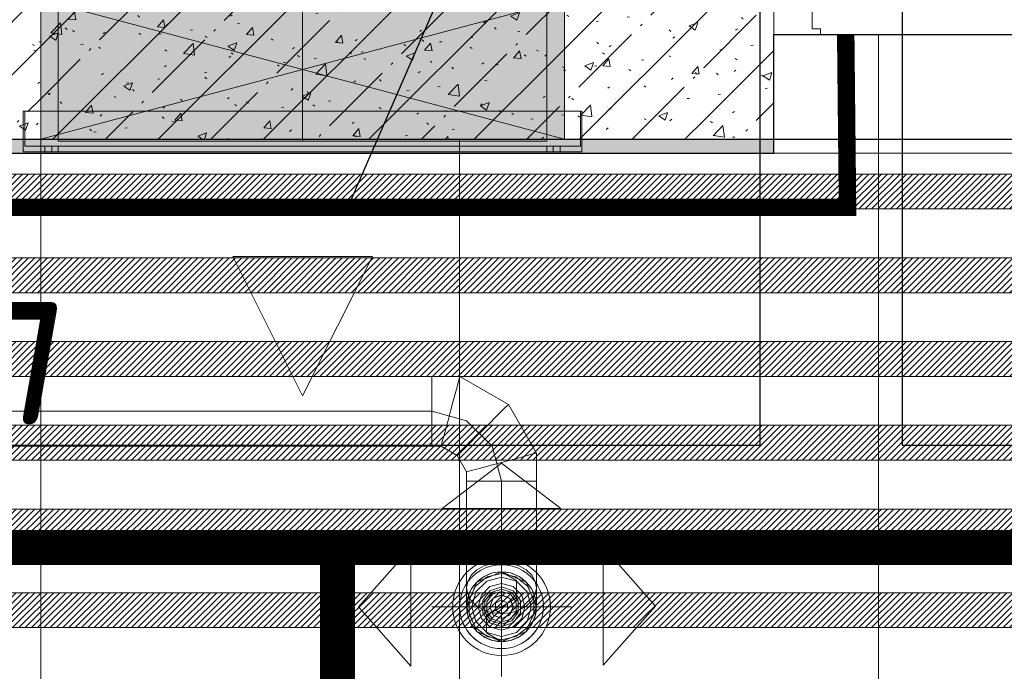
# Model space of a CAD drawing. Header units: millimetres. Extents: x -535184 to 178656, y -69521 to 68256.
# Tile 214 of 256: x -166433 to -165023, y 35259 to 36193. Entities that reach past the tile are written whole.
import ezdxf
from ezdxf import colors
from ezdxf.entities.mleader import LeaderData, LeaderLine
from ezdxf.math import Vec2, Vec3

# ---------------------------------------------------------------- set-up
doc = ezdxf.new("R2010")
doc.units = ezdxf.units.MM
doc.linetypes.add('( Hidden )', pattern=[0.375, 0.25, -0.125])
doc.linetypes.add('DASHDOT', pattern=[25.4, 12.7, -6.35, 0, -6.35])
doc.layers.get('Defpoints').update_dxf_attribs({"color": 31})
for name, color, linetype, lineweight in [('_0', 7, 'Continuous', 13), ('A-DETL-GENF', 7, 'Continuous', 5), ('A-DOOR', 7, 'Continuous', 5), ('A-DOOR-IDEN', 7, 'Continuous', 9), ('A-GLAZ', 7, 'Continuous', 5), ('A-WALL', 7, 'Continuous', 5), ('A-WALL-FNSH', 8, 'Continuous', 5), ('dim_pot', 183, 'Continuous', 9), ('dim_razv', 93, 'DASHDOT', 9), ('I-WALL', 7, 'Continuous', 5), ('pot', 183, 'Continuous', 15), ('pot sh', 183, 'Continuous', 15)]:
    doc.layers.add(name, color=color, linetype=linetype, lineweight=lineweight)
doc.layers.add('PDF10_0', color=30, linetype='Continuous', true_color=0xff7f00)
doc.layers.add('PDF7_Geometry', color=7, linetype='Continuous', true_color=0xaaaaaa)
doc.layers.add('pol', color=7, linetype='Continuous', lineweight=15, true_color=0x738991)
doc.layers.add('Сводный план', color=1, linetype='Continuous', lineweight=0, true_color=0xff0000)
doc.styles.add('fl_iso paper', font='isocpeur.ttf', dxfattribs={"width": 0.8, "oblique": 10})
doc.styles.add('In tre', font='isocpeur.ttf', dxfattribs={"width": 0.8, "oblique": 10})
pattern_1 = [(45, (-192252.93, 26222.13), (-75.43415, 75.43415), [106.68, -17.78, 3.556, -17.78]), (45, (-192252.93, 26297.51), (-75.43415, 75.43415), []), (50, (-192252.93, 26222.13), (127.5292, -11.15758), [13.335, -146.685]), (355, (-192252.93, 26222.13), (-24.66966, 133.74), [10.668, -117.348]), (100.451, (-192242.31, 26221.2), (102.85973, 122.5818), [11.333, -124.663]), (46.184, (-192252.93, 26257.69), (189.75516, -29.4304), [20.002, -220.027]), (96.636, (-192237.12, 26255.24), (166.1822, 173.1996), [17, -186.995]), (351.184, (-192252.93, 26257.69), (166.1839, 173.1976), [16.002, -176.022]), (21, (-192235.15, 26248.8), (106.13027, -71.58603), [13.335, -146.685]), (326, (-192235.15, 26248.8), (43.2619, 128.93175), [10.668, -117.348]), (71.451, (-192226.31, 26242.83), (149.392, 57.34505), [11.333, -124.663]), (37.5, (-192252.935, 26222.128), (2.16223, 59.18836), [3.353, -112.573, 3.353, -115.773, -117.792]), (37.5, (-192252.935, 26222.128), (2.16223, 59.18836), [-235.052, 3.353, -114.44]), (7.5, (-192252.935, 26222.13), (46.77386, 70.12615), [3.353, -64.567, 3.353, -109.906, -44.894]), (7.5, (-192252.935, 26222.13), (46.77386, 70.12615), [-181.178, 3.353, -41.542]), (327.5, (-192292.584, 26222.128), (94.91367, -4.01009), [3.353, -41.097, 3.353, -135.331, -184.023]), (327.5, (-192292.584, 26222.128), (94.91367, -4.01009), [-183.134, 3.353, -180.67]), (317.5, (-192310.36, 26222.13), (103.69057, 17.79882), [3.353, -54.432, 3.353, -88.748, -130.683]), (317.5, (-192310.36, 26222.13), (103.69057, 17.79882), [-149.885, 3.353, -127.33])]

# ---------------------------------------------------------------- blocks, each defined once
blk = doc.blocks.new('A_MEQ_OpeningWall-Rectangular - ОВ-6322518-50_AS_M_L11')
at = {"layer": 'A-DETL-GENF', "true_color": 0x808080, "transparency": 33554534}
blk.add_hatch(color=8, dxfattribs=at).paths.add_polyline_path([(-250, -100), (500, -100), (500, 100), (-250, 100)])
at = {"layer": 'A-DETL-GENF'}
for p, q in [((500, 100), (-250, -100)), ((-250, 100), (500, -100)), ((500, 100), (-250, 100)), ((-250, 100), (-250, -100)), ((500, -100), (500, 100)), ((-250, -100), (500, -100))]:
    blk.add_line(p, q, dxfattribs=at)
at = {"layer": 'A-GLAZ'}
for p, q in [((-250, 100), (-250, -100)), ((500, 100), (500, -100))]:
    blk.add_line(p, q, dxfattribs=at)
blk = doc.blocks.new('A_DOR_Door - INT_1_Double_50_1450Wx2200_ЛК-7179979-50_AS_M_L11')
at = {"layer": 'A-DOOR'}
for p, q in [((658, -50), (725, -50)), ((658, -58), (658, -50)), ((725, -50), (725, -100)), ((670, -58), (658, -58)), ((670, -92), (670, -58))]:
    blk.add_line(p, q, dxfattribs=at)
blk = doc.blocks.new('mmhhh')
at = {"layer": 'A-DOOR-IDEN', "lineweight": 5, "attachment_point": 1, "style": 'fl_iso paper'}
for s, insert, char_height, width in [('л', (25761.2, 9591.2), 250, 150.316), ('EIS60', (25242.3, 9210.4), 200, 589.24)]:
    blk.add_mtext(s, dxfattribs=dict(at, insert=insert, char_height=char_height, width=width))
blk = doc.blocks.new('ghftytytd')
at = {"layer": 'PDF7_Geometry', "color": 3, "lineweight": 18, "true_color": 0x00ff00}
for points in [[(25925, 9747), (25925, 9960)], [(26625, 9747), (26625, 9960)], [(26675, 9732), (25875, 9732), (25875, 9790), (25875, 9732), (26675, 9732), (26675, 9790)], [(25875, 9790), (26675, 9790)], [(25877, 9790), (25877, 9740), (25877, 9790), (26673, 9790), (26673, 9740), (26673, 9790)], [(25925, 9747), (26625, 9747)], [(25877, 9740), (26673, 9740)], [(25906, 9732), (25906, 9740)], [(25916, 9740), (25915.8, 9740), (25915.3, 9740), (25914.5, 9740), (25913.5, 9740), (25912.3, 9740), (25911, 9740), (25909.7, 9740), (25908.5, 9740), (25907.4, 9740), (25906.6, 9740), (25906.1, 9740), (25906, 9740), (25906.1, 9740), (25906.6, 9740), (25907.4, 9740), (25908.5, 9740), (25909.7, 9740), (25911, 9740), (25912.3, 9740), (25913.5, 9740), (25914.5, 9740), (25915.3, 9740), (25915.8, 9740)], [(25906, 9732), (25906.1, 9732), (25906.6, 9732), (25907.4, 9732), (25908.5, 9732), (25909.7, 9732), (25911, 9732), (25912.3, 9732), (25913.5, 9732), (25914.5, 9732), (25915.3, 9732), (25915.8, 9732), (25916, 9732), (25915.8, 9732), (25915.3, 9732), (25914.5, 9732), (25913.5, 9732), (25912.3, 9732), (25911, 9732), (25909.7, 9732), (25908.5, 9732), (25907.4, 9732), (25906.6, 9732), (25906.1, 9732)], [(25916, 9740), (25916, 9732)], [(25925, 9740), (25925, 9732), (25925, 9740), (26625, 9740), (26625, 9732), (26625, 9740)], [(25925, 9732), (26625, 9732)], [(26634, 9732), (26634, 9740)], [(26644, 9740), (26643.8, 9740), (26643.3, 9740), (26642.5, 9740), (26641.5, 9740), (26640.3, 9740), (26639, 9740), (26637.7, 9740), (26636.5, 9740), (26635.4, 9740), (26634.6, 9740), (26634.2, 9740), (26634, 9740), (26634.2, 9740), (26634.6, 9740), (26635.4, 9740), (26636.5, 9740), (26637.7, 9740), (26639, 9740), (26640.3, 9740), (26641.5, 9740), (26642.5, 9740), (26643.3, 9740), (26643.8, 9740)], [(26634, 9732), (26634.2, 9732), (26634.6, 9732), (26635.4, 9732), (26636.5, 9732), (26637.7, 9732), (26639, 9732), (26640.3, 9732), (26641.5, 9732), (26642.5, 9732), (26643.3, 9732), (26643.8, 9732), (26644, 9732), (26643.8, 9732), (26643.3, 9732), (26642.5, 9732), (26641.5, 9732), (26640.3, 9732), (26639, 9732), (26637.7, 9732), (26636.5, 9732), (26635.4, 9732), (26634.6, 9732), (26634.2, 9732)], [(26644, 9740), (26644, 9732)], [(26375, 9582), (26275, 9382), (26175, 9582)], [(26175, 9582), (26375, 9582), (26275, 9382)]]:
    blk.add_lwpolyline(points, close=True, dxfattribs=at)
for points in [[(26275, 9747), (26275, 9960)], [(25916, 9740), (25915.8, 9740), (25915.3, 9740), (25914.5, 9740), (25913.5, 9740), (25912.3, 9740), (25911, 9740), (25909.7, 9740), (25908.5, 9740), (25907.4, 9740), (25906.6, 9740), (25906.1, 9740), (25906, 9740)], [(25906, 9740), (25906.1, 9740), (25906.6, 9740), (25907.4, 9740), (25908.5, 9740), (25909.7, 9740), (25911, 9740), (25912.3, 9740), (25913.5, 9740), (25914.5, 9740), (25915.3, 9740), (25915.8, 9740), (25916, 9740)], [(25906, 9732), (25906.1, 9732), (25906.6, 9732), (25907.4, 9732), (25908.5, 9732), (25909.7, 9732), (25911, 9732), (25912.3, 9732), (25913.5, 9732), (25914.5, 9732), (25915.3, 9732), (25915.8, 9732), (25916, 9732)], [(25916, 9732), (25915.8, 9732), (25915.3, 9732), (25914.5, 9732), (25913.5, 9732), (25912.3, 9732), (25911, 9732), (25909.7, 9732), (25908.5, 9732), (25907.4, 9732), (25906.6, 9732), (25906.1, 9732), (25906, 9732)], [(26644, 9740), (26643.8, 9740), (26643.3, 9740), (26642.5, 9740), (26641.5, 9740), (26640.3, 9740), (26639, 9740), (26637.7, 9740), (26636.5, 9740), (26635.4, 9740), (26634.6, 9740), (26634.2, 9740), (26634, 9740)], [(26634, 9740), (26634.2, 9740), (26634.6, 9740), (26635.4, 9740), (26636.5, 9740), (26637.7, 9740), (26639, 9740), (26640.3, 9740), (26641.5, 9740), (26642.5, 9740), (26643.3, 9740), (26643.8, 9740), (26644, 9740)], [(26634, 9732), (26634.2, 9732), (26634.6, 9732), (26635.4, 9732), (26636.5, 9732), (26637.7, 9732), (26639, 9732), (26640.3, 9732), (26641.5, 9732), (26642.5, 9732), (26643.3, 9732), (26643.8, 9732), (26644, 9732)], [(26644, 9732), (26643.8, 9732), (26643.3, 9732), (26642.5, 9732), (26641.5, 9732), (26640.3, 9732), (26639, 9732), (26637.7, 9732), (26636.5, 9732), (26635.4, 9732), (26634.6, 9732), (26634.2, 9732), (26634, 9732)]]:
    blk.add_lwpolyline(points, dxfattribs=at)
at = {"layer": 'PDF7_Geometry', "color": 1, "lineweight": 18, "true_color": 0xff0000}
for points in [[(26510, 9080), (26511.7, 9092.9), (26516.7, 9105), (26524.6, 9115.3), (26535, 9123.3), (26547, 9128.3), (26560, 9130), (26547, 9128.3), (26535, 9123.3), (26524.6, 9115.3), (26516.7, 9105), (26511.7, 9092.9), (26510, 9080), (26510, 9106.8), (26510, 9153.2), (26510, 9180), (26511.7, 9180), (26516.7, 9180), (26524.6, 9180), (26535, 9180), (26547, 9180), (26560, 9180), (26572.9, 9180), (26585, 9180), (26595.3, 9180), (26603.3, 9180), (26608.3, 9180), (26610, 9180), (26608.3, 9180), (26603.3, 9180), (26595.3, 9180), (26585, 9180), (26572.9, 9180), (26560, 9180), (26547, 9180), (26535, 9180), (26524.6, 9180), (26516.7, 9180), (26511.7, 9180), (26510, 9180), (26510, 9260), (26511.7, 9260), (26516.7, 9260), (26524.6, 9260), (26535, 9260), (26547, 9260), (26560, 9260), (26547, 9260), (26535, 9260), (26524.6, 9260), (26516.7, 9260), (26511.7, 9260), (26510, 9260), (26510, 9273.4), (26496.6, 9296.6), (26473.3, 9310), (26473.8, 9311.7), (26475.1, 9316.7), (26477.3, 9324.6), (26480.1, 9335), (26483.3, 9347), (26486.8, 9360), (26483.3, 9347), (26480.1, 9335), (26477.3, 9324.6), (26475.1, 9316.7), (26473.8, 9311.7), (26473.3, 9310), (26460, 9310), (26460, 9311.7), (26460, 9316.7), (26460, 9324.6), (26460, 9335), (26460, 9347), (26460, 9360), (25691.8, 9360), (26460, 9360), (26460, 9347), (26460, 9335), (26460, 9324.6), (26460, 9316.7), (26460, 9311.7), (26460, 9310), (23017.8, 9310)], [(26510, 9346.6), (26460, 9360)], [(26546.6, 9310), (26510, 9346.6)], [(26560, 9260), (26546.6, 9310)], [(26510, 9260), (26511.7, 9260), (26516.7, 9260), (26524.6, 9260), (26535, 9260), (26547, 9260), (26560, 9260)], [(26560, 9260), (26547, 9260), (26535, 9260), (26524.6, 9260), (26516.7, 9260), (26511.7, 9260), (26510, 9260)], [(26560, 9260), (26560, 9180)], [(26560, 9260), (26572.9, 9260), (26585, 9260), (26595.3, 9260), (26603.3, 9260), (26608.3, 9260), (26610, 9260)], [(26610, 9260), (26608.3, 9260), (26603.3, 9260), (26595.3, 9260), (26585, 9260), (26572.9, 9260), (26560, 9260)], [(26560, 9260), (26560, 9180)], [(26560, 8980), (26560, 9180), (26572.9, 9180), (26585, 9180), (26595.3, 9180), (26603.3, 9180), (26608.3, 9180), (26610, 9180), (26608.3, 9180), (26603.3, 9180), (26595.3, 9180), (26585, 9180), (26572.9, 9180), (26560, 9180), (26560, 9130)], [(26560, 9080), (26560, 9093.4), (26560, 9130), (26581.6, 9117.5), (26581.6, 9092.5), (26560, 9080), (26538.3, 9067.5), (26538.3, 9042.5), (26560, 9030), (26547, 9031.7), (26535, 9036.7), (26524.6, 9044.6), (26516.7, 9055), (26511.7, 9067), (26510, 9080), (26511.7, 9067), (26516.7, 9055), (26524.6, 9044.6), (26535, 9036.7), (26547, 9031.7), (26560, 9030)], [(26460, 9080), (26660, 9080)]]:
    blk.add_lwpolyline(points, dxfattribs=at)
blk.add_lwpolyline([(23017.8, 9410), (26460, 9410), (26460, 9408.3), (26460, 9403.3), (26460, 9395.3), (26460, 9385), (26460, 9372.9), (26460, 9360), (26460, 9372.9), (26460, 9385), (26460, 9395.3), (26460, 9403.3), (26460, 9408.3), (26460, 9410), (26500.2, 9410), (26499.7, 9408.3), (26498.4, 9403.3), (26496.2, 9395.3), (26493.5, 9385), (26490.2, 9372.9), (26486.8, 9360), (26490.2, 9372.9), (26493.5, 9385), (26496.2, 9395.3), (26498.4, 9403.3), (26499.7, 9408.3), (26500.2, 9410), (26569.8, 9369.8), (26610, 9300.2), (26610, 9260), (26608.3, 9260), (26603.3, 9260), (26595.3, 9260), (26585, 9260), (26572.9, 9260), (26560, 9260), (26572.9, 9260), (26585, 9260), (26595.3, 9260), (26603.3, 9260), (26608.3, 9260), (26610, 9260), (26610, 9180), (26610, 9153.2), (26610, 9106.8), (26610, 9080), (26608.3, 9092.9), (26603.3, 9105), (26595.3, 9115.3), (26585, 9123.3), (26572.9, 9128.3), (26560, 9130), (26572.9, 9128.3), (26585, 9123.3), (26595.3, 9115.3), (26603.3, 9105), (26608.3, 9092.9), (26610, 9080, 1.000353), (26510, 9080, 0.999647), (26610, 9080, -0.999647), (26510, 9080, -1.000353), (26610, 9080, 1.000353), (26510, 9080, 0.999647), (26610, 9080, -0.999647), (26510, 9080, -1.000353), (26610, 9080)], format="xyb", dxfattribs=at)
for points in [[(26460, 9360), (26460, 9372.9), (26460, 9385), (26460, 9395.3), (26460, 9403.3), (26460, 9408.3), (26460, 9410), (26460, 9408.3), (26460, 9403.3), (26460, 9395.3), (26460, 9385), (26460, 9372.9)], [(26533.2, 9333.2), (26542.6, 9342.7), (26551.5, 9351.5), (26559, 9359.1), (26564.9, 9364.9), (26568.5, 9368.5), (26569.8, 9369.8), (26568.5, 9368.5), (26564.9, 9364.9), (26559, 9359.1), (26551.5, 9351.5), (26542.6, 9342.7)], [(26460, 9360), (26460, 9347), (26460, 9335), (26460, 9324.6), (26460, 9316.7), (26460, 9311.7), (26460, 9310), (26460, 9311.7), (26460, 9316.7), (26460, 9324.6), (26460, 9335), (26460, 9347)], [(26533.2, 9333.2), (26523.7, 9323.7), (26514.9, 9314.9), (26507.3, 9307.3), (26501.5, 9301.5), (26497.8, 9297.8), (26496.6, 9296.6), (26497.8, 9297.8), (26501.5, 9301.5), (26507.3, 9307.3), (26514.9, 9314.9), (26523.7, 9323.7)], [(26560, 9286.8), (26572.9, 9290.2), (26585, 9293.5), (26595.3, 9296.3), (26603.3, 9298.4), (26608.3, 9299.7), (26610, 9300.2), (26608.3, 9299.7), (26603.3, 9298.4), (26595.3, 9296.3), (26585, 9293.5), (26572.9, 9290.2)], [(26475.1, 9220.6), (26560, 9285.7), (26644.8, 9220.6)], [(26560, 9286.8), (26547, 9283.3), (26535, 9280.1), (26524.6, 9277.3), (26516.7, 9275.2), (26511.7, 9273.8), (26510, 9273.4), (26511.7, 9273.8), (26516.7, 9275.2), (26524.6, 9277.3), (26535, 9280.1), (26547, 9283.3)], [(26560, 9180), (26547, 9180), (26535, 9180), (26524.6, 9180), (26516.7, 9180), (26511.7, 9180), (26510, 9180), (26511.7, 9180), (26516.7, 9180), (26524.6, 9180), (26535, 9180), (26547, 9180)], [(26610, 9153.2), (26608.3, 9156.7), (26603.3, 9159.9), (26595.3, 9162.7), (26585, 9164.8), (26572.9, 9166.1), (26560, 9166.6), (26547, 9166.1), (26535, 9164.8), (26524.6, 9162.7), (26516.7, 9159.9), (26511.7, 9156.7), (26510, 9153.2), (26511.7, 9149.7), (26516.7, 9146.5), (26524.6, 9143.7), (26535, 9141.6), (26547, 9140.3), (26560, 9139.8), (26572.9, 9140.3), (26585, 9141.6), (26595.3, 9143.7), (26603.3, 9146.5), (26608.3, 9149.7)], [(26430.1, 9164.5), (26355, 9079.6), (26430.1, 8994.7)], [(26705.4, 9165.8), (26780.6, 9081), (26705.4, 8996.1)], [(26610, 9106.8), (26608.3, 9116.2), (26603.3, 9125.1), (26595.3, 9132.6), (26585, 9138.5), (26572.9, 9142.1), (26560, 9143.4), (26547, 9142.1), (26535, 9138.5), (26524.6, 9132.6), (26516.7, 9125.1), (26511.7, 9116.2), (26510, 9106.8), (26511.7, 9097.3), (26516.7, 9088.5), (26524.6, 9080.9), (26535, 9075.1), (26547, 9071.4), (26560, 9070.2), (26572.9, 9071.4), (26585, 9075.1), (26595.3, 9080.9), (26603.3, 9088.5), (26608.3, 9097.3)], [(26510, 9080), (26524.6, 9044.6), (26560, 9030), (26595.3, 9044.6), (26610, 9080), (26595.3, 9115.3), (26560, 9130), (26524.6, 9115.3)], [(26560, 9127.5), (26539.4, 9122.8), (26522.8, 9109.6), (26513.7, 9090.5), (26513.7, 9069.4), (26522.8, 9050.4), (26539.4, 9037.2), (26560, 9032.5), (26580.6, 9037.2), (26597.1, 9050.4), (26606.3, 9069.4), (26606.3, 9090.5), (26597.1, 9109.6), (26580.6, 9122.8)], [(26560, 9037.5), (26538.7, 9043.2), (26523.2, 9058.7), (26517.5, 9080), (26523.2, 9101.2), (26538.7, 9116.8), (26560, 9122.5), (26581.2, 9116.8), (26596.8, 9101.2), (26602.5, 9080), (26596.8, 9058.7), (26581.2, 9043.2)], [(26560, 9113.3), (26543.3, 9108.9), (26531.1, 9096.7), (26526.6, 9080), (26531.1, 9063.3), (26543.3, 9051.1), (26560, 9046.6), (26576.6, 9051.1), (26588.9, 9063.3), (26593.3, 9080), (26588.9, 9096.7), (26576.6, 9108.9)], [(26560, 9051.6), (26543.3, 9057.1), (26533, 9071.2), (26533, 9088.7), (26543.3, 9102.9), (26560, 9108.3), (26576.6, 9102.9), (26586.9, 9088.7), (26586.9, 9071.2), (26576.6, 9057.1)], [(26560, 9105), (26545.3, 9100.2), (26536.2, 9087.7), (26536.2, 9072.2), (26545.3, 9059.7), (26560, 9055), (26574.7, 9059.7), (26583.7, 9072.2), (26583.7, 9087.7), (26574.7, 9100.2)], [(26560, 9102), (26547, 9097.8), (26539, 9086.8), (26539, 9073.2), (26547, 9062.2), (26560, 9058), (26572.9, 9062.2), (26580.9, 9073.2), (26580.9, 9086.8), (26572.9, 9097.8)], [(26560, 9063), (26548, 9068), (26543, 9080), (26548, 9092), (26560, 9097), (26572, 9092), (26577, 9080), (26572, 9068)], [(26560, 9096.7), (26548.2, 9091.7), (26543.3, 9080), (26548.2, 9068.2), (26560, 9063.3), (26571.7, 9068.2), (26576.6, 9080), (26571.7, 9091.7)], [(26560, 9090), (26551.3, 9085), (26551.3, 9075), (26560, 9070), (26568.6, 9075), (26568.6, 9085)], [(26560, 9030), (26572.9, 9031.7), (26585, 9036.7), (26595.3, 9044.6), (26603.3, 9055), (26608.3, 9067), (26610, 9080), (26608.3, 9067), (26603.3, 9055), (26595.3, 9044.6), (26585, 9036.7), (26572.9, 9031.7)]]:
    blk.add_lwpolyline(points, close=True, dxfattribs=at)
for points in [[(26490, 9080, 1), (26630, 9080, 1)], [(26500, 9080, 0.999706), (26620, 9080, 1.000294)]]:
    blk.add_lwpolyline(points, format="xyb", close=True, dxfattribs=at)
for radius, start, end in [(70, 0, 180), (60, 359.9832, 180.0168), (70, 180, 0), (60, 180.0168, 359.9832)]:
    blk.add_arc((26560, 9080), radius, start, end, dxfattribs=at)
blk = doc.blocks.new('jgf456fff')
at = {"layer": 'PDF10_0', "lineweight": 25}
blk.add_lwpolyline([(29957.3, 19543.3), (27197.2, 19543.3), (27197.2, 17733.5), (26922, 17733.5), (26922, 19543.3), (20798.5, 19543.3), (20798.5, 19181.3), (20436.5, 19181.3), (20436.5, 19543.3), (19420.5, 19543.3), (19420.5, 9311.3), (26930.5, 9311.3), (26930.5, 11017.3), (27133.7, 11017.3), (27133.7, 9311.3), (30395.5, 9311.3)], dxfattribs=at)
blk = doc.blocks.new('jjgyff55')
at = {"layer": 'Сводный план', "color": 96, "true_color": 0x008000, "const_width": 50}
for points in [[(24555, 6815.6), (798.1, 6815.6), (801.9, 4172.4)], [(20300, 6826.1), (20300, 5565.6)]]:
    blk.add_lwpolyline(points, dxfattribs=at)

msp = doc.modelspace()

# ---------------------------------------------------------------- hatches: boundary and pattern name
at = {"layer": '_0', "transparency": 33554534}
h = msp.add_hatch(color=252, dxfattribs=at)
h.dxf.hatch_style = 1
h.paths.add_polyline_path([(-186501.3, 32972.1), (-186502.9, 35272.1), (-186002.9, 35272.1), (-186002.9, 36222.1), (-183952.9, 36222.1), (-183952.9, 40272.1), (-179002.9, 40272.1), (-179002.9, 38772.1), (-177452.9, 38772.1), (-177452.9, 45172.1), (-185852.9, 45172.1), (-185852.9, 46972.1), (-186852.9, 46972.1), (-186852.9, 48972.1), (-184102.9, 48972.1), (-184102.9, 48272.1), (-183352.9, 48272.1), (-183352.9, 47272.1), (-163952.9, 47272.1), (-163952.9, 48972.1), (-160672.9, 48972.1), (-160672.9, 46972.1), (-161752.9, 46972.1), (-161752.9, 45172.1), (-169752.9, 45172.1), (-169752.9, 36222.1), (-161802.9, 36222.1), (-161802.9, 35822.1), (-161302.9, 35822.1), (-161302.9, 32972.1), (-163452.9, 32972.1), (-163452.9, 34122.1), (-183852.9, 34122.1), (-183852.9, 32972.1)], flags=16)
h.paths.add_polyline_path([(-192753.7, 55672.9), (-154802.1, 55672.9), (-154802.1, 25721.3), (-192753.7, 25721.3)])
at = {"layer": 'I-WALL'}
h = msp.add_hatch(dxfattribs=at)
h.set_pattern_fill('FP_43', color=256, style=0, pattern_type=2)
h.set_pattern_definition(pattern_1)
h.paths.add_polyline_path([(-165652.9, 36022.1), (-165452.9, 36022.1), (-165452.9, 38072.1), (-165652.9, 38072.1), (-165652.9, 36222.1)])
h = msp.add_hatch(dxfattribs=at)
h.set_pattern_fill('FP_43', color=256, style=0, pattern_type=2)
h.set_pattern_definition(pattern_1)
h.paths.add_polyline_path([(-166602.9, 36022.1), (-166402.9, 36022.1), (-166402.9, 36222.1), (-166602.9, 36222.1)])
h.paths.add_polyline_path([(-167002.9, 36022.1), (-167002.9, 36222.1), (-168602.9, 36222.1), (-168602.9, 36022.1), (-168126.4, 36022.1)])
h = msp.add_hatch(dxfattribs=at)
h.set_pattern_fill('FP_43', color=256, style=0, pattern_type=2)
h.set_pattern_definition(pattern_1)
h.paths.add_polyline_path([(-166402.9, 36022.1), (-165652.9, 36022.1), (-165652.9, 36222.1), (-166402.9, 36222.1)])
h = msp.add_hatch(dxfattribs=at)
h.set_pattern_fill('FP_43', color=256, style=0, pattern_type=2)
h.set_pattern_definition(pattern_1)
h.paths.add_polyline_path([(-165352.9, 36022.1), (-165352.9, 36222.1), (-165452.9, 36222.1), (-165452.9, 36022.1)])
at = {"layer": 'I-WALL', "true_color": 0xf5f3ef}
msp.add_hatch(color=7, dxfattribs=at).paths.add_polyline_path([(-166402.9, 36002.1), (-165552.9, 36002.1), (-165552.9, 36022.1), (-166502.9, 36022.1), (-166502.9, 36002.1)])
h = msp.add_hatch(color=7, dxfattribs=at)
h.paths.add_polyline_path([(-163752.9, 36002.1), (-163752.9, 36022.1), (-163902.9, 36022.1), (-163902.9, 36002.1)])
h.paths.add_polyline_path([(-165352.9, 36002.1), (-165352.9, 36022.1), (-165552.9, 36022.1), (-165552.9, 36002.1)])

# ---------------------------------------------------------------- linework, layer by layer
at = {"layer": 'A-WALL', "lineweight": 9}
for q in [(-165352.9, 36222.1), (-165452.9, 36022.1)]:
    msp.add_line((-165352.9, 36022.1), q, dxfattribs=at)
at = {"layer": 'A-WALL', "color": 250, "lineweight": 9, "true_color": 0x333333}
msp.add_line((-165452.9, 36022.1), (-166602.9, 36022.1), dxfattribs=at)
at = {"layer": 'A-WALL-FNSH'}
for p, q in [((-165352.9, 36002.1), (-165352.9, 36022.1)), ((-166602.9, 36002.1), (-165352.9, 36002.1))]:
    msp.add_line(p, q, dxfattribs=at)
at = {"layer": 'Defpoints'}
msp.add_lwpolyline([(-184202.9, 36002.1), (-178982.9, 36002.1), (-178982.9, 37122.1), (-179152.9, 37122.1), (-179152.9, 38572.1), (-178902.9, 38572.1), (-178902.9, 38722.1), (-177472.9, 38722.1), (-177472.9, 36002.1), (-174632.9, 36002.1), (-174632.9, 36174.4), (-172672.9, 36174.4), (-172672.9, 36002.1), (-165352.9, 36002.1), (-165352.9, 36172.1), (-163902.9, 36172.1)], dxfattribs=at)
msp.add_lwpolyline([(-186302.9, 33172.1), (-186302.9, 35072.1), (-185802.9, 35072.1), (-185802.9, 36022.1), (-179002.9, 36022.1), (-179002.9, 38572.1), (-177452.9, 38572.1), (-177452.9, 36022.1), (-162002.9, 36022.1), (-162002.9, 35622.1), (-161502.9, 35622.1), (-161502.9, 33172.1), (-163102.9, 33172.1), (-163102.9, 34122.1), (-163092.9, 34122.1), (-163092.9, 34422.1), (-184202.9, 34422.1), (-184202.9, 33172.1)], close=True, dxfattribs=at)
at = {"layer": 'pol'}
for points in [[(-165202.9, 36172.1), (-165202.9, 35198), (-165802.9, 35198), (-165802.9, 36022.1)], [(-165202.9, 36172.1), (-165202.9, 35198), (-165802.9, 35198), (-165802.9, 36022.1)], [(-164602.9, 36172.1), (-164602.9, 35198), (-165202.9, 35198), (-165202.9, 36172.1)], [(-164602.9, 36172.1), (-164602.9, 35198), (-165202.9, 35198), (-165202.9, 36172.1)], [(-166402.9, 36022.1), (-166402.9, 35198), (-167002.9, 35198), (-167002.9, 36022.1)], [(-166402.9, 36022.1), (-166402.9, 35198), (-167002.9, 35198), (-167002.9, 36022.1)], [(-165802.9, 36022.1), (-165802.9, 35198), (-166402.9, 35198), (-166402.9, 36022.1)], [(-165802.9, 36022.1), (-165802.9, 35198), (-166402.9, 35198), (-166402.9, 36022.1)]]:
    msp.add_lwpolyline(points, dxfattribs=at)

# ---------------------------------------------------------------- block references
msp.add_blockref('mmhhh', (-192302.9, 26272.1))
at = {"layer": 'A-DOOR', "color": 8, "true_color": 0x7f7f7f, "rotation": 180}
msp.add_blockref('A_DOR_Door - INT_1_Double_50_1450Wx2200_ЛК-7179979-50_AS_M_L11', (-164627.9, 36122.1), dxfattribs=at)
at = {"layer": 'A-GLAZ', "color": 8, "true_color": 0x7f7f7f, "rotation": 180}
msp.add_blockref('A_MEQ_OpeningWall-Rectangular - ОВ-6322518-50_AS_M_L11', (-165902.9, 36122.1), dxfattribs=at)

# ---------------------------------------------------------------- next in the draw order: leaders
at = {"layer": 'dim_pot', "color": 0, "linetype": 'ByBlock'}
ml = msp.add_multileader_mtext('Standard', dxfattribs=at)
ml.set_content('Подвесной потолок ГКЛ', style='In tre')
ml.set_leader_properties()
ml.build(insert=Vec2(0, 0))
ml.multileader.update_dxf_attribs({"text_left_attachment_type": 6, "text_right_attachment_type": 6, "dogleg_length": 1, "arrow_head_size": 0, "scale": 50})
ctx = ml.context
ctx.base_point, ctx.scale, ctx.char_height, ctx.arrow_head_size, ctx.landing_gap_size, ctx.plane_origin = Vec3(-108813.6, 32847.8), 50, 200, 0, 4.5, Vec3(-117752.4, 37687.7)
ctx.left_attachment, ctx.right_attachment, ctx.text_align_type = 6, 6, 2
notes = []
notes.append((ctx, [(0, (1, 1, 0), (-108863.6, 32847.8), (1, 0), 50, [(1, [(-109692.6, 36485.4)], 0, [])])]))
ctx.mtext.insert, ctx.mtext.width, ctx.mtext.defined_height, ctx.mtext.alignment, ctx.mtext.flow_direction = Vec3(-106421.8, 33087.8), 2609.327, 696.6, 3, 5
ctx.mtext.has_bg_fill, ctx.mtext.bg_color, ctx.mtext.bg_scale_factor, ctx.mtext.bg_transparency, ctx.mtext.use_window_bg_color = 1, -1027028792, 1.5, 0, 1
for ctx, leaders in notes:
    for number, flags, end, landing, length, lines in leaders:
        leader = LeaderData()
        leader.index, (leader.has_last_leader_line, leader.has_dogleg_vector, leader.attachment_direction) = number, flags
        leader.last_leader_point, leader.dogleg_vector, leader.dogleg_length = Vec3(end), Vec3(landing), length
        for number, points, colour, breaks in lines:
            line = LeaderLine()
            line.index, line.vertices, line.color, line.breaks = number, Vec3.list(points), colors.encode_raw_color(colour), breaks
            leader.lines.append(line)
        ctx.leaders.append(leader)

# ---------------------------------------------------------------- next in the draw order: leaders
ml = msp.add_multileader_mtext('Standard', dxfattribs=at)
ml.set_content('Лючок 500х500 для обслуживания модулей управления клапанами, расположение уточнить по месту', style='In tre')
ml.set_leader_properties()
ml.build(insert=Vec2(0, 0))
ml.multileader.update_dxf_attribs({"text_left_attachment_type": 6, "text_right_attachment_type": 6, "dogleg_length": 1, "arrow_head_size": 0, "scale": 50})
ctx = ml.context
ctx.base_point, ctx.scale, ctx.char_height, ctx.arrow_head_size, ctx.landing_gap_size, ctx.plane_origin = Vec3(-115261.6, 32566.6), 50, 200, 0, 4.5, Vec3(-111896.5, 37684)
ctx.left_attachment, ctx.right_attachment, ctx.text_align_type = 6, 6, 2
notes = []
notes.append((ctx, [(1, (1, 1, 0), (-111684.8, 32566.6), (-1, 0), 50, [(1, [(-110803.5, 36472.1)], 0, [])])]))
ctx.mtext.insert, ctx.mtext.width, ctx.mtext.defined_height, ctx.mtext.alignment, ctx.mtext.flow_direction = Vec3(-111739.3, 32826.6), 3637.528, 407.5, 3, 5
ctx.mtext.has_bg_fill, ctx.mtext.bg_color, ctx.mtext.bg_scale_factor, ctx.mtext.bg_transparency, ctx.mtext.use_window_bg_color = 1, -1027028792, 1.5, 0, 1
for ctx, leaders in notes:
    for number, flags, end, landing, length, lines in leaders:
        leader = LeaderData()
        leader.index, (leader.has_last_leader_line, leader.has_dogleg_vector, leader.attachment_direction) = number, flags
        leader.last_leader_point, leader.dogleg_vector, leader.dogleg_length = Vec3(end), Vec3(landing), length
        for number, points, colour, breaks in lines:
            line = LeaderLine()
            line.index, line.vertices, line.color, line.breaks = number, Vec3.list(points), colors.encode_raw_color(colour), breaks
            leader.lines.append(line)
        ctx.leaders.append(leader)

# ---------------------------------------------------------------- next in the draw order: hatches: boundary and pattern name
at = {"layer": 'pot sh', "linetype": 'ByBlock', "lineweight": 0, "true_color": 0x91caaf}
h = msp.add_hatch(dxfattribs=at)
h.set_pattern_fill('ANSI31', color=253, scale=2, angle=180)
h.set_pattern_definition([(225, (-232889.5126, 26222.1276), (4.49012806, -4.49012806), [])])
h.paths.add_polyline_path([(-185782.9, 35972.1), (-162022.9, 35972.1), (-162022.9, 35922.1), (-185782.9, 35922.1)])
h = msp.add_hatch(dxfattribs=at)
h.set_pattern_fill('ANSI31', color=253, scale=2, angle=180)
h.set_pattern_definition([(225, (-232889.5126, 26102.1276), (4.49012806, -4.49012806), [])])
h.paths.add_polyline_path([(-185782.9, 35852.1), (-162022.9, 35852.1), (-162022.9, 35802.1), (-185782.9, 35802.1)])
h = msp.add_hatch(dxfattribs=at)
h.set_pattern_fill('ANSI31', color=253, scale=2, angle=180)
h.set_pattern_definition([(225, (-232889.5126, 25982.1276), (4.49012806, -4.49012806), [])])
h.paths.add_polyline_path([(-185782.9, 35732.1), (-162022.9, 35732.1), (-162022.9, 35682.1), (-185782.9, 35682.1)])
h = msp.add_hatch(dxfattribs=at)
h.set_pattern_fill('ANSI31', color=253, scale=2, angle=180)
h.set_pattern_definition([(225, (-232889.5126, 25862.1276), (4.49012806, -4.49012806), [])])
h.paths.add_polyline_path([(-185782.9, 35612.1), (-161522.9, 35612.1), (-161522.9, 35562.1), (-185782.9, 35562.1)])
h = msp.add_hatch(dxfattribs=at)
h.set_pattern_fill('ANSI31', color=253, scale=2, angle=180)
h.set_pattern_definition([(225, (-232889.5126, 25742.1276), (4.49012806, -4.49012806), [])])
h.paths.add_polyline_path([(-185782.9, 35492.1), (-161522.9, 35492.1), (-161522.9, 35442.1), (-185782.9, 35442.1)])
h = msp.add_hatch(dxfattribs=at)
h.set_pattern_fill('ANSI31', color=253, scale=2, angle=180)
h.set_pattern_definition([(225, (-232889.5126, 25622.1276), (4.49012806, -4.49012806), [])])
h.paths.add_polyline_path([(-185782.9, 35372.1), (-161522.9, 35372.1), (-161522.9, 35322.1), (-185782.9, 35322.1)])

# ---------------------------------------------------------------- next in the draw order: linework, layer by layer
at = {"layer": 'pot'}
msp.add_lwpolyline([(-186282.9, 33192.1), (-186282.9, 35052.1), (-185782.9, 35052.1), (-185782.9, 36002.1), (-162022.9, 36002.1), (-162022.9, 35602.1), (-161522.9, 35602.1), (-161522.9, 33192.1), (-163082.9, 33192.1), (-163082.9, 34442.1), (-184222.9, 34442.1), (-184222.9, 33192.1)], close=True, dxfattribs=at)
at = {"layer": 'pot sh'}
for points in [[(-185782.9, 35972.1), (-162022.9, 35972.1), (-162022.9, 35922.1), (-185782.9, 35922.1)], [(-185782.9, 35852.1), (-162022.9, 35852.1), (-162022.9, 35802.1), (-185782.9, 35802.1)], [(-185782.9, 35732.1), (-162022.9, 35732.1), (-162022.9, 35682.1), (-185782.9, 35682.1)], [(-185782.9, 35612.1), (-161522.9, 35612.1), (-161522.9, 35562.1), (-185782.9, 35562.1)], [(-185782.9, 35492.1), (-161522.9, 35492.1), (-161522.9, 35442.1), (-185782.9, 35442.1)], [(-185782.9, 35372.1), (-161522.9, 35372.1), (-161522.9, 35322.1), (-185782.9, 35322.1)]]:
    msp.add_lwpolyline(points, close=True, dxfattribs=at)

# ---------------------------------------------------------------- next in the draw order: leaders
at = {"layer": 'dim_pot', "color": 0, "linetype": 'ByBlock'}
ml = msp.add_multileader_mtext('Standard', dxfattribs=at)
ml.set_content('Ниша под дымоудаление', style='In tre')
ml.set_leader_properties()
ml.build(insert=Vec2(0, 0))
ml.multileader.update_dxf_attribs({"text_left_attachment_type": 6, "text_right_attachment_type": 6, "dogleg_length": 1, "arrow_head_size": 0, "scale": 50})
ctx = ml.context
ctx.base_point, ctx.scale, ctx.char_height, ctx.arrow_head_size, ctx.landing_gap_size, ctx.plane_origin = Vec3(-178144.1, 33512.1), 50, 200, 0, 4.5, Vec3(-165183.6, 38340.9)
ctx.left_attachment, ctx.right_attachment = 6, 6
notes = []
notes.append((ctx, [(0, (1, 1, 0), (-175649.8, 33512.1), (-1, 0), 50, [(1, [(-174452.9, 37747.1)], 0, [])])]))
ctx.mtext.insert, ctx.mtext.width, ctx.mtext.defined_height, ctx.mtext.flow_direction = Vec3(-178139.6, 33772.1), 2743.59, 636.6, 5
ctx.mtext.has_bg_fill, ctx.mtext.bg_color, ctx.mtext.bg_scale_factor, ctx.mtext.bg_transparency, ctx.mtext.use_window_bg_color = 1, -1027028792, 1.5, 0, 1
for ctx, leaders in notes:
    for number, flags, end, landing, length, lines in leaders:
        leader = LeaderData()
        leader.index, (leader.has_last_leader_line, leader.has_dogleg_vector, leader.attachment_direction) = number, flags
        leader.last_leader_point, leader.dogleg_vector, leader.dogleg_length = Vec3(end), Vec3(landing), length
        for number, points, colour, breaks in lines:
            line = LeaderLine()
            line.index, line.vertices, line.color, line.breaks = number, Vec3.list(points), colors.encode_raw_color(colour), breaks
            leader.lines.append(line)
        ctx.leaders.append(leader)

# ---------------------------------------------------------------- next in the draw order: linework, layer by layer
at = {"layer": 'dim_razv', "color": 1, "linetype": '( Hidden )', "ltscale": 10, "true_color": 0xff0a0a, "const_width": 25}
msp.add_lwpolyline([(-165250, 36172.1), (-165247.4, 35924.4), (-172732.9, 35924.4)], dxfattribs=at)

# ---------------------------------------------------------------- next in the draw order: leaders
at = {"layer": 'dim_razv', "color": 0, "linetype": 'ByBlock'}
ml = msp.add_multileader_mtext('Standard', dxfattribs=at)
ml.set_content('Зеркало на стене, выполнить в один уровень с отделкой стен', style='In tre')
ml.set_leader_properties()
ml.build(insert=Vec2(0, 0))
ml.multileader.update_dxf_attribs({"text_left_attachment_type": 6, "text_right_attachment_type": 6, "dogleg_length": 1, "arrow_head_size": 0, "scale": 50})
ctx = ml.context
ctx.base_point, ctx.scale, ctx.char_height, ctx.arrow_head_size, ctx.landing_gap_size, ctx.plane_origin = Vec3(-175721, 33139.1), 50, 200, 0, 4.5, Vec3(-168263.5, 37170.5)
ctx.left_attachment, ctx.right_attachment = 6, 6
notes = []
notes.append((ctx, [(1, (1, 1, 0), (-175771, 33139.1), (1, 0), 50, [(1, [(-176624, 35924.4)], 0, [])])]))
ctx.mtext.insert, ctx.mtext.width, ctx.mtext.defined_height, ctx.mtext.flow_direction = Vec3(-175716.5, 33379.1), 3092.716, 696.6, 5
ctx.mtext.has_bg_fill, ctx.mtext.bg_color, ctx.mtext.bg_scale_factor, ctx.mtext.bg_transparency, ctx.mtext.use_window_bg_color = 1, -1027028792, 1.5, 0, 1
for ctx, leaders in notes:
    for number, flags, end, landing, length, lines in leaders:
        leader = LeaderData()
        leader.index, (leader.has_last_leader_line, leader.has_dogleg_vector, leader.attachment_direction) = number, flags
        leader.last_leader_point, leader.dogleg_vector, leader.dogleg_length = Vec3(end), Vec3(landing), length
        for number, points, colour, breaks in lines:
            line = LeaderLine()
            line.index, line.vertices, line.color, line.breaks = number, Vec3.list(points), colors.encode_raw_color(colour), breaks
            leader.lines.append(line)
        ctx.leaders.append(leader)

# ---------------------------------------------------------------- next in the draw order: leaders
ml = msp.add_multileader_mtext('Standard', dxfattribs=at)
ml.set_content('Плитка керамогранитная, настенная', style='In tre')
ml.set_leader_properties()
ml.build(insert=Vec2(0, 0))
ml.multileader.update_dxf_attribs({"text_left_attachment_type": 6, "text_right_attachment_type": 6, "dogleg_length": 1, "arrow_head_size": 0, "scale": 50})
ctx = ml.context
ctx.base_point, ctx.scale, ctx.char_height, ctx.arrow_head_size, ctx.landing_gap_size, ctx.plane_origin = Vec3(-165184.8, 37598), 50, 200, 0, 4.5, Vec3(-163369.2, 37270)
ctx.left_attachment, ctx.right_attachment = 6, 6
notes = []
notes.append((ctx, [(1, (1, 1, 0), (-165234.8, 37598), (1, 0), 50, [(1, [(-165963.3, 35924.4)], 0, [])])]))
ctx.mtext.insert, ctx.mtext.width, ctx.mtext.defined_height, ctx.mtext.flow_direction = Vec3(-165180.3, 37838), 3092.716, 696.6, 5
ctx.mtext.has_bg_fill, ctx.mtext.bg_color, ctx.mtext.bg_scale_factor, ctx.mtext.bg_transparency, ctx.mtext.use_window_bg_color = 1, -1027028792, 1.5, 0, 1
at = {"layer": 'pol', "color": 1, "linetype": 'ByBlock', "true_color": 0xff0000}
ml = msp.add_multileader_mtext('Standard', dxfattribs=at)
ml.set_content('Лоток щелевой\\Pводоотводный в полу, модульный. Лщ-2', color=(255, 0, 0), style='In tre')
ml.set_leader_properties()
ml.build(insert=Vec2(0, 0))
ml.multileader.update_dxf_attribs({"text_left_attachment_type": 6, "text_right_attachment_type": 6, "dogleg_length": 1, "arrow_head_size": 0, "scale": 50})
ctx = ml.context
ctx.base_point, ctx.scale, ctx.char_height, ctx.arrow_head_size, ctx.landing_gap_size, ctx.plane_origin = Vec3(-171877, 32965.7), 50, 200, 0, 4.5, Vec3(-163577.6, 37805.6)
ctx.left_attachment, ctx.right_attachment = 6, 6
notes.append((ctx, [(1, (1, 1, 0), (-171927, 32965.7), (1, 0), 50, [(1, [(-172853.9, 35852.1)], 0, [])])]))
ctx.mtext.insert, ctx.mtext.width, ctx.mtext.defined_height, ctx.mtext.flow_direction = Vec3(-171872.5, 33225.7), 2329.345, 696.6, 5
ctx.mtext.has_bg_fill, ctx.mtext.bg_color, ctx.mtext.bg_scale_factor, ctx.mtext.bg_transparency, ctx.mtext.use_window_bg_color = 1, -1027028792, 1.5, 0, 1
for ctx, leaders in notes:
    for number, flags, end, landing, length, lines in leaders:
        leader = LeaderData()
        leader.index, (leader.has_last_leader_line, leader.has_dogleg_vector, leader.attachment_direction) = number, flags
        leader.last_leader_point, leader.dogleg_vector, leader.dogleg_length = Vec3(end), Vec3(landing), length
        for number, points, colour, breaks in lines:
            line = LeaderLine()
            line.index, line.vertices, line.color, line.breaks = number, Vec3.list(points), colors.encode_raw_color(colour), breaks
            leader.lines.append(line)
        ctx.leaders.append(leader)

# ---------------------------------------------------------------- next in the draw order: block references
at = {"layer": 'Сводный план'}
for name, p in [('jgf456fff', (-192302.9, 26272.1)), ('jjgyff55', (-186277.9, 28621.4)), ('ghftytytd', (-192302.9, 26272.1))]:
    msp.add_blockref(name, p, dxfattribs=at)

doc.saveas('drawing.dxf')
